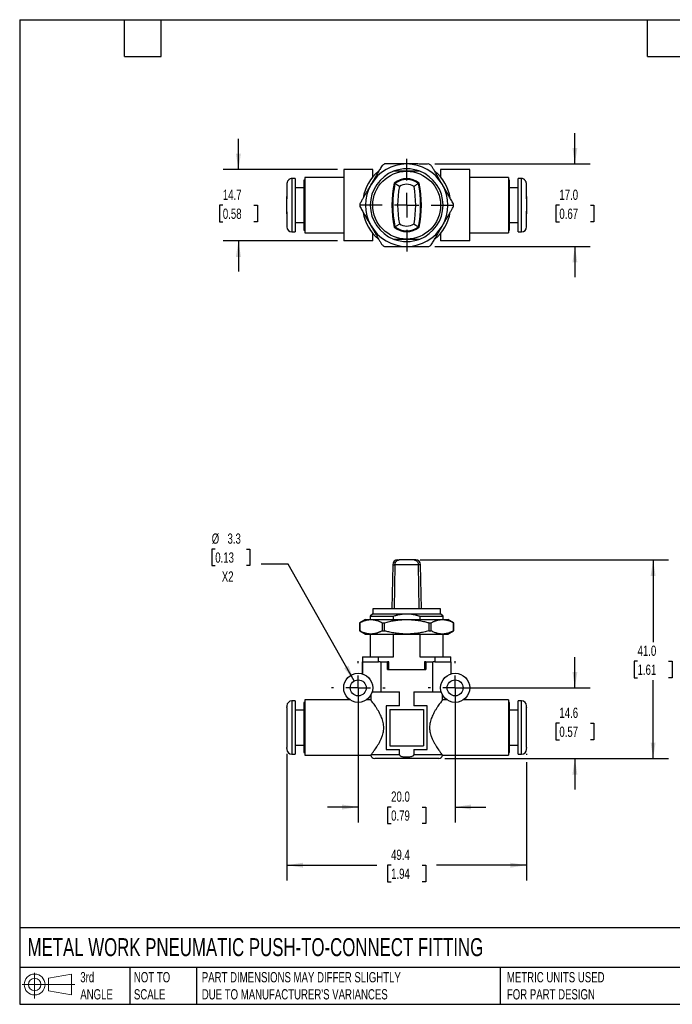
# Model space of a CAD drawing. Header units: millimetres. Extents: x 6 to 273, y 6 to 210.
# Tile 1 of 3: x 6 to 141, y 6 to 210. Entities that reach past the tile are written whole.
import ezdxf

# ---------------------------------------------------------------- set-up
doc = ezdxf.new("R2010")
doc.units = ezdxf.units.MM
doc.linetypes.add('SLD-Center', pattern=[19.05, 15.24, -1.27, 1.27, -1.27])
doc.linetypes.add('SLD-Solid', pattern=[0])
doc.layers.add('CENTER', color=40, linetype='SLD-Center')
doc.layers.add('SLD-DEFPOINTS', color=7, linetype='Continuous')
doc.layers.add('DIMENSIONS', color=140, linetype='SLD-Solid', lineweight=25)
doc.layers.add('TEXT', color=140, linetype='SLD-Solid', lineweight=25)
doc.styles.add('SLDTEXTSTYLE0', font='TXT', dxfattribs={"width": 0.7})
doc.dimstyles.new('SLDDIMSTYLE0', dxfattribs={"dimtxt": 2.158008, "dimasz": 3.302, "dimexe": 0, "dimexo": 0.0625, "dimgap": 0.539502, "dimtad": 0, "dimtih": 1, "dimtoh": 1, "dimdec": 1, "dimrnd": 1e-09, "dimzin": 12, "dimdsep": 46, "dimtxsty": 'SLDTEXTSTYLE0', "dimsah": 1, "dimcen": 0.09, "dimadec": 0, "dimazin": 3, "dimtfac": 1, "dimtdec": 1, "dimtmove": 0, "dimatfit": 0, "dimfxl": 0, "dimfrac": 2, "dimtolj": 1, "dimtzin": 12, "dimarcsym": 0})
doc.dimstyles.new('SLDDIMSTYLE1', dxfattribs={"dimtxt": 2.158008, "dimasz": 3.302, "dimexe": 0, "dimexo": 0.0625, "dimgap": 0.539502, "dimtad": 0, "dimtih": 1, "dimtoh": 1, "dimdec": 1, "dimrnd": 1e-09, "dimzin": 4, "dimdsep": 46, "dimtxsty": 'SLDTEXTSTYLE0', "dimsah": 1, "dimcen": 0.09, "dimadec": 0, "dimazin": 1, "dimtfac": 1, "dimtdec": 1, "dimtmove": 0, "dimatfit": 0, "dimfxl": 0, "dimfrac": 2, "dimtolj": 1, "dimtzin": 12, "dimarcsym": 0})
doc.dimstyles.new('SLDDIMSTYLE2', dxfattribs={"dimtxt": 2.158008, "dimasz": 3.302, "dimexe": 0, "dimexo": 0.0625, "dimgap": 0.539502, "dimtad": 0, "dimtih": 1, "dimtoh": 1, "dimdec": 1, "dimrnd": 1e-09, "dimzin": 4, "dimdsep": 46, "dimtxsty": 'SLDTEXTSTYLE0', "dimsah": 1, "dimcen": 0.09, "dimadec": 0, "dimazin": 1, "dimtfac": 1, "dimtdec": 1, "dimtofl": 0, "dimtmove": 0, "dimatfit": 3, "dimfxl": 0, "dimfrac": 2, "dimtolj": 1, "dimtzin": 12, "dimarcsym": 0})
doc.dimstyles.new('SLDDIMSTYLE3', dxfattribs={"dimtxt": 2.158008, "dimasz": 3.302, "dimexe": 0, "dimexo": 0.0625, "dimgap": 0.539502, "dimtad": 0, "dimtih": 1, "dimtoh": 1, "dimdec": 1, "dimrnd": 1e-09, "dimzin": 12, "dimdsep": 46, "dimtxsty": 'SLDTEXTSTYLE0', "dimsah": 1, "dimcen": 0.09, "dimadec": 0, "dimazin": 3, "dimtfac": 1, "dimtdec": 1, "dimtofl": 0, "dimtmove": 0, "dimatfit": 3, "dimfxl": 0, "dimfrac": 2, "dimtolj": 1, "dimtzin": 12, "dimarcsym": 0})
doc.dimstyles.new('SLDDIMSTYLE4', dxfattribs={"dimtxt": 2.158008, "dimasz": 3.302, "dimexe": 0, "dimexo": 0.0625, "dimgap": 0.539502, "dimtad": 0, "dimtih": 1, "dimtoh": 1, "dimdec": 1, "dimrnd": 1e-09, "dimzin": 12, "dimdsep": 46, "dimtxsty": 'SLDTEXTSTYLE0', "dimsah": 1, "dimcen": 0, "dimadec": 0, "dimazin": 3, "dimtfac": 1, "dimtdec": 1, "dimtofl": 0, "dimtmove": 0, "dimatfit": 3, "dimfxl": 0, "dimfrac": 2, "dimtolj": 1, "dimtzin": 12, "dimarcsym": 0})

# ---------------------------------------------------------------- blocks, each defined once
blk = doc.blocks.new('Block11')
at = {"color": 7, "linetype": 'SLD-Solid', "lineweight": 18}
for p, q in [((2.59, 5.31), (2.59, 0)), ((5.48, 4.17), (10.18, 5.03)), ((5.48, 1.6), (5.48, 4.17)), ((10.18, 5.03), (10.18, 0.73)), ((0, 2.88), (10.87, 2.88)), ((5.48, 1.6), (10.18, 0.73))]:
    blk.add_line(p, q, dxfattribs=at)
for radius in [2.15, 1.29]:
    blk.add_circle((2.59, 2.88), radius, dxfattribs=at)
blk = doc.blocks.new('Block12')
at = {"layer": 'SLD-DEFPOINTS'}
blk.add_blockref('Block11', (0, 0), dxfattribs=at)
blk = doc.blocks.new('_D')
at = {"layer": 'DIMENSIONS'}
for p, q in [((120.88, 71.66), (120.88, 78.01)), ((97.45, 71.66), (124.06, 71.66)), ((117.68, 64.36), (116.95, 64.36)), ((116.95, 64.36), (116.95, 60.93)), ((124.09, 64.36), (124.81, 64.36)), ((124.81, 64.36), (124.81, 60.93)), ((116.95, 60.93), (117.68, 60.93)), ((124.81, 60.93), (124.09, 60.93)), ((94.05, 57.06), (124.06, 57.06)), ((120.88, 57.06), (120.88, 50.71))]:
    blk.add_line(p, q, dxfattribs=at)
for points in [[(120.88, 71.66), (121.39, 74.96), (120.37, 74.96)], [(120.88, 57.06), (120.37, 53.76), (121.39, 53.76)]]:
    blk.add_solid(points, dxfattribs=at)
at = {"layer": 'DIMENSIONS', "char_height": 2.117, "attachment_point": 1, "style": 'SLDTEXTSTYLE0'}
for s, insert in [('14.6', (117.68, 67.57)), ('0.57', (117.68, 63.66))]:
    blk.add_mtext(s, dxfattribs=dict(at, insert=insert))
blk = doc.blocks.new('_D_1')
at = {"layer": 'DIMENSIONS'}
for p, q in [((76.18, 70.39), (76.18, 43.88)), ((96.18, 70.39), (96.18, 43.88)), ((76.18, 47.06), (69.83, 47.06)), ((82.97, 47.06), (82.25, 47.06)), ((82.25, 47.06), (82.25, 43.63)), ((89.38, 47.06), (90.11, 47.06)), ((90.11, 47.06), (90.11, 43.63)), ((96.18, 47.06), (102.53, 47.06)), ((82.25, 43.63), (82.97, 43.63)), ((90.11, 43.63), (89.38, 43.63))]:
    blk.add_line(p, q, dxfattribs=at)
for points in [[(76.18, 47.06), (72.87, 47.57), (72.87, 46.55)], [(96.18, 47.06), (99.48, 46.55), (99.48, 47.57)]]:
    blk.add_solid(points, dxfattribs=at)
at = {"layer": 'DIMENSIONS', "char_height": 2.117, "attachment_point": 1, "style": 'SLDTEXTSTYLE0'}
for s, insert in [('20.0', (82.97, 50.27)), ('0.79', (82.97, 46.36))]:
    blk.add_mtext(s, dxfattribs=dict(at, insert=insert))
blk = doc.blocks.new('_D_2')
at = {"layer": 'DIMENSIONS'}
for p, q in [((88.96, 98.06), (140.19, 98.06)), ((137.02, 98.06), (137.02, 81.08)), ((133.81, 77.16), (133.09, 77.16)), ((133.09, 77.16), (133.09, 73.74)), ((140.22, 77.16), (140.95, 77.16)), ((140.95, 77.16), (140.95, 73.74)), ((133.09, 73.74), (133.81, 73.74)), ((137.02, 57.06), (137.02, 73.25)), ((140.95, 73.74), (140.22, 73.74)), ((94.05, 57.06), (140.19, 57.06))]:
    blk.add_line(p, q, dxfattribs=at)
for points in [[(137.02, 98.06), (136.51, 94.76), (137.52, 94.76)], [(137.02, 57.06), (137.52, 60.36), (136.51, 60.36)]]:
    blk.add_solid(points, dxfattribs=at)
at = {"layer": 'DIMENSIONS', "char_height": 2.117, "attachment_point": 1, "style": 'SLDTEXTSTYLE0'}
for s, insert in [('41.0', (133.81, 80.38)), ('1.61', (133.81, 76.46))]:
    blk.add_mtext(s, dxfattribs=dict(at, insert=insert))
blk = doc.blocks.new('_D_3')
at = {"layer": 'DIMENSIONS'}
for p, q in [((61.48, 58.06), (61.48, 31.88)), ((110.88, 58.06), (110.88, 57.82)), ((110.88, 56.3), (110.88, 31.88)), ((61.48, 35.06), (80.05, 35.06)), ((82.97, 35.06), (82.25, 35.06)), ((82.25, 35.06), (82.25, 31.63)), ((89.38, 35.06), (90.11, 35.06)), ((90.11, 35.06), (90.11, 31.63)), ((110.88, 35.06), (92.31, 35.06)), ((82.25, 31.63), (82.97, 31.63)), ((90.11, 31.63), (89.38, 31.63))]:
    blk.add_line(p, q, dxfattribs=at)
for points in [[(61.48, 35.06), (64.78, 34.55), (64.78, 35.57)], [(110.88, 35.06), (107.57, 35.57), (107.57, 34.55)]]:
    blk.add_solid(points, dxfattribs=at)
at = {"layer": 'DIMENSIONS', "char_height": 2.117, "attachment_point": 1, "style": 'SLDTEXTSTYLE0'}
for s, insert in [('49.4', (82.97, 38.27)), ('1.94', (82.97, 34.36))]:
    blk.add_mtext(s, dxfattribs=dict(at, insert=insert))
blk = doc.blocks.new('_D_4')
at = {"layer": 'DIMENSIONS'}
for p, q in [((46.69, 100.31), (45.97, 100.31)), ((45.97, 100.31), (45.97, 96.88)), ((53.11, 100.31), (53.83, 100.31)), ((53.83, 100.31), (53.83, 96.88)), ((45.97, 96.88), (46.69, 96.88)), ((53.83, 96.88), (53.11, 96.88)), ((61.7, 97.17), (56.14, 97.17)), ((75.36, 73.09), (61.7, 97.17))]:
    blk.add_line(p, q, dxfattribs=at)
blk.add_solid([(75.36, 73.09), (74.17, 76.22), (73.29, 75.71)], dxfattribs=at)
at = {"layer": 'DIMENSIONS', "char_height": 2.117, "attachment_point": 1, "style": 'SLDTEXTSTYLE0'}
for s, insert in [('%%c', (45.96, 103.52)), ('3.3', (49.22, 103.52)), ('0.13', (46.69, 99.61)), ('X2', (48.04, 95.69))]:
    blk.add_mtext(s, dxfattribs=dict(at, insert=insert))
blk = doc.blocks.new('SW_CENTERMARKSYMBOL_0')
at = {"layer": 'CENTER', "color": 0}
for p, q in [((0, 5.08), (0, 5.54)), ((0, 0), (0, 2.54)), ((-5.08, 0), (-5.54, 0)), ((0, 0), (-2.54, 0)), ((0, 0), (0, -2.54)), ((0, 0), (2.54, 0)), ((5.08, 0), (5.54, 0)), ((0, -5.08), (0, -5.54))]:
    blk.add_line(p, q, dxfattribs=at)
blk = doc.blocks.new('SW_CENTERMARKSYMBOL_1')
at = {"layer": 'CENTER', "color": 0}
for p, q in [((0, 5.08), (0, 5.54)), ((0, 0), (0, 2.54)), ((-5.08, 0), (-5.54, 0)), ((0, 0), (-2.54, 0)), ((0, 0), (0, -2.54)), ((0, 0), (2.54, 0)), ((5.08, 0), (5.54, 0)), ((0, -5.08), (0, -5.54))]:
    blk.add_line(p, q, dxfattribs=at)
blk = doc.blocks.new('_D_7')
at = {"layer": 'DIMENSIONS'}
for p, q in [((51.47, 178.62), (51.47, 184.97)), ((71.91, 178.62), (48.29, 178.62)), ((48.26, 171.27), (47.54, 171.27)), ((47.54, 171.27), (47.54, 167.84)), ((54.68, 171.27), (55.4, 171.27)), ((55.4, 171.27), (55.4, 167.84)), ((47.54, 167.84), (48.26, 167.84)), ((55.4, 167.84), (54.68, 167.84)), ((71.91, 163.92), (48.29, 163.92)), ((51.47, 163.92), (51.47, 157.57))]:
    blk.add_line(p, q, dxfattribs=at)
for points in [[(51.47, 178.62), (51.98, 181.92), (50.96, 181.92)], [(51.47, 163.92), (50.96, 160.61), (51.98, 160.61)]]:
    blk.add_solid(points, dxfattribs=at)
at = {"layer": 'DIMENSIONS', "char_height": 2.117, "attachment_point": 1, "style": 'SLDTEXTSTYLE0'}
for s, insert in [('14.7', (48.26, 174.48)), ('0.58', (48.26, 170.56))]:
    blk.add_mtext(s, dxfattribs=dict(at, insert=insert))
blk = doc.blocks.new('_D_8')
at = {"layer": 'DIMENSIONS'}
for p, q in [((120.88, 179.77), (120.88, 186.12)), ((92.01, 179.77), (124.06, 179.77)), ((117.68, 171.27), (116.95, 171.27)), ((116.95, 171.27), (116.95, 167.84)), ((124.09, 171.27), (124.81, 171.27)), ((124.81, 171.27), (124.81, 167.84)), ((116.95, 167.84), (117.68, 167.84)), ((124.81, 167.84), (124.09, 167.84)), ((92.01, 162.77), (124.06, 162.77)), ((120.88, 162.77), (120.88, 156.42))]:
    blk.add_line(p, q, dxfattribs=at)
for points in [[(120.88, 179.77), (121.39, 183.07), (120.37, 183.07)], [(120.88, 162.77), (120.37, 159.46), (121.39, 159.46)]]:
    blk.add_solid(points, dxfattribs=at)
at = {"layer": 'DIMENSIONS', "char_height": 2.117, "attachment_point": 1, "style": 'SLDTEXTSTYLE0'}
for s, insert in [('17.0', (117.68, 174.48)), ('0.67', (117.68, 170.56))]:
    blk.add_mtext(s, dxfattribs=dict(at, insert=insert))
blk = doc.blocks.new('SW_CENTERMARKSYMBOL_3')
at = {"layer": 'CENTER', "color": 0}
for p, q in [((0, 5.08), (0, 9.54)), ((0, 0), (0, 2.54)), ((-5.08, 0), (-9.54, 0)), ((0, 0), (-2.54, 0)), ((0, 0), (0, -2.54)), ((0, 0), (2.54, 0)), ((5.08, 0), (9.54, 0)), ((0, -5.08), (0, -9.54))]:
    blk.add_line(p, q, dxfattribs=at)

msp = doc.modelspace()

# ---------------------------------------------------------------- linework, layer by layer
for p, q in [((73.18, 176.97), (65.18, 176.97)), ((65.18, 176.97), (65.18, 165.57)), ((73.18, 178.62), (73.18, 163.92)), ((79.18, 178.62), (73.18, 178.62)), ((79.18, 177.08), (79.18, 178.62)), ((93.18, 178.62), (93.18, 177.08)), ((99.18, 178.62), (93.18, 178.62)), ((99.18, 163.92), (99.18, 178.62)), ((107.18, 176.97), (99.18, 176.97)), ((107.18, 176.97), (107.18, 165.57)), ((61.48, 175.7), (61.48, 173.07)), ((61.88, 176.57), (61.88, 176.51)), ((63.18, 176.77), (62.48, 176.77)), ((62.48, 176.77), (62.48, 165.77)), ((63.18, 176.77), (63.18, 165.77)), ((64.98, 174.87), (63.18, 174.87)), ((65.18, 176.42), (64.98, 176.42)), ((64.98, 176.42), (64.98, 166.12)), ((83.62, 175.82), (83.76, 175.73)), ((88.59, 175.73), (88.74, 175.82)), ((107.38, 176.42), (107.18, 176.42)), ((107.38, 166.12), (107.38, 176.42)), ((109.18, 174.87), (107.38, 174.87)), ((109.88, 176.77), (109.18, 176.77)), ((109.18, 165.77), (109.18, 176.77)), ((109.88, 165.77), (109.88, 176.77)), ((110.48, 176.51), (110.48, 176.57)), ((110.88, 173.07), (110.88, 175.7)), ((61.48, 171.26), (61.48, 173.07)), ((110.88, 173.07), (110.88, 171.27)), ((61.48, 169.47), (61.48, 171.26)), ((110.88, 171.27), (110.88, 169.47)), ((61.48, 169.47), (61.48, 166.77)), ((110.88, 166.77), (110.88, 169.47)), ((63.18, 167.67), (64.98, 167.67)), ((83.76, 166.8), (83.62, 166.71)), ((88.74, 166.71), (88.59, 166.8)), ((107.38, 167.67), (109.18, 167.67)), ((62.48, 165.77), (63.18, 165.77)), ((64.98, 166.12), (65.18, 166.12)), ((65.18, 165.57), (73.18, 165.57)), ((79.18, 163.92), (79.18, 165.45)), ((93.18, 165.45), (93.18, 163.92)), ((99.18, 165.57), (107.18, 165.57)), ((107.18, 166.12), (107.38, 166.12)), ((109.18, 165.77), (109.88, 165.77)), ((79.18, 163.92), (73.18, 163.92)), ((99.18, 163.92), (93.18, 163.92)), ((84.31, 98.06), (84.66, 98.06)), ((87.69, 98.06), (84.66, 98.06)), ((88.05, 98.06), (87.69, 98.06)), ((83.31, 97.08), (83.15, 87.96)), ((83.31, 97.08), (83.76, 97.08)), ((83.76, 97.08), (83.62, 87.96)), ((88.59, 97.08), (83.76, 97.08)), ((88.74, 87.96), (88.59, 97.08)), ((89.05, 97.08), (88.59, 97.08)), ((89.21, 87.96), (89.05, 97.08)), ((79.18, 87.96), (79.18, 86.96)), ((86.18, 87.96), (79.18, 87.96)), ((93.18, 87.96), (86.18, 87.96)), ((93.18, 86.96), (93.18, 87.96)), ((77.68, 85.76), (76.53, 85.09)), ((77.68, 85.76), (78.81, 85.76)), ((79.18, 86.96), (78.68, 86.46)), ((78.68, 86.46), (78.68, 85.76)), ((78.68, 86.46), (83.48, 86.46)), ((78.81, 85.76), (86.18, 85.76)), ((79.18, 86.96), (86.18, 86.96)), ((83.48, 85.76), (83.48, 86.46)), ((86.18, 86.96), (93.18, 86.96)), ((86.18, 85.76), (93.54, 85.76)), ((88.87, 86.46), (88.87, 85.76)), ((88.87, 86.46), (93.68, 86.46)), ((93.68, 86.46), (93.18, 86.96)), ((93.54, 85.76), (94.68, 85.76)), ((93.68, 85.76), (93.68, 86.46)), ((95.83, 85.09), (94.68, 85.76)), ((76.53, 85.09), (76.53, 83.42)), ((76.53, 83.42), (76.53, 85.09)), ((76.53, 85.09), (76.53, 85.09)), ((76.53, 83.42), (77.68, 82.76)), ((76.53, 83.42), (76.53, 83.42)), ((81.1, 85.09), (81.61, 85.09)), ((81.1, 85.09), (81.1, 83.42)), ((81.1, 83.42), (81.61, 83.42)), ((81.61, 83.42), (81.61, 85.09)), ((90.74, 85.09), (91.25, 85.09)), ((90.74, 85.09), (90.74, 83.42)), ((90.74, 83.42), (91.25, 83.42)), ((91.25, 83.42), (91.25, 85.09)), ((94.68, 82.76), (95.83, 83.42)), ((95.82, 85.09), (95.82, 83.42)), ((95.82, 85.09), (95.83, 85.09)), ((95.82, 83.42), (95.83, 83.42)), ((95.83, 83.42), (95.83, 85.09)), ((77.68, 82.76), (78.81, 82.76)), ((78.68, 82.76), (78.68, 78.06)), ((78.81, 82.76), (86.18, 82.76)), ((83.48, 78.06), (83.48, 82.76)), ((86.18, 82.76), (93.54, 82.76)), ((88.87, 82.76), (88.87, 78.06)), ((93.54, 82.76), (94.68, 82.76)), ((93.68, 78.06), (93.68, 82.76)), ((77.08, 78.06), (77.08, 77.06)), ((77.08, 78.06), (80.36, 78.06)), ((80.36, 77.06), (80.36, 78.06)), ((80.36, 78.06), (83.48, 78.06)), ((88.87, 78.06), (91.99, 78.06)), ((91.99, 78.06), (91.99, 77.06)), ((91.99, 78.06), (95.28, 78.06)), ((95.28, 77.06), (95.28, 78.06)), ((77.03, 77.06), (77.03, 74.54)), ((77.03, 77.06), (77.05, 77.06)), ((77.05, 77.06), (77.05, 74.53)), ((77.05, 77.06), (77.11, 77.06)), ((77.11, 77.06), (80.36, 77.06)), ((80.69, 77.06), (80.36, 77.06)), ((80.69, 77.06), (80.84, 77.06)), ((80.84, 77.06), (80.84, 70.86)), ((80.84, 77.06), (82.22, 77.06)), ((82.51, 77.06), (82.22, 77.06)), ((82.22, 75.46), (82.22, 77.06)), ((82.22, 75.46), (90.13, 75.46)), ((82.51, 75.46), (82.51, 77.06)), ((90.13, 77.06), (89.84, 77.06)), ((89.84, 77.06), (89.84, 75.46)), ((90.13, 77.06), (90.13, 75.46)), ((90.13, 77.06), (91.52, 77.06)), ((91.52, 77.06), (91.52, 70.86)), ((91.52, 77.06), (91.66, 77.06)), ((91.99, 77.06), (91.66, 77.06)), ((91.99, 77.06), (95.24, 77.06)), ((95.24, 77.06), (95.3, 77.06)), ((95.3, 77.06), (95.3, 74.53)), ((95.3, 77.06), (95.33, 77.06)), ((95.33, 74.54), (95.33, 77.06)), ((74.52, 69.16), (65.18, 69.16)), ((65.18, 69.16), (65.18, 57.76)), ((78.78, 69.16), (77.83, 69.16)), ((78.78, 70.16), (78.78, 69.16)), ((79.07, 70.86), (80.84, 70.86)), ((80.84, 70.86), (84.69, 70.86)), ((84.69, 67.96), (84.69, 70.86)), ((87.66, 70.86), (87.66, 67.96)), ((87.66, 70.86), (91.52, 70.86)), ((91.52, 70.86), (93.28, 70.86)), ((93.58, 69.16), (93.58, 70.16)), ((94.52, 69.16), (93.58, 69.16)), ((107.18, 69.16), (97.83, 69.16)), ((107.18, 69.16), (107.18, 57.76)), ((61.48, 67.58), (61.48, 59.33)), ((63.18, 68.96), (62.48, 68.96)), ((62.48, 68.96), (62.48, 57.96)), ((63.18, 68.96), (63.18, 57.96)), ((64.98, 67.06), (63.18, 67.06)), ((65.18, 68.61), (64.98, 68.61)), ((64.98, 68.61), (64.98, 58.31)), ((81.93, 67.96), (81.93, 58.96)), ((84.69, 67.96), (81.93, 67.96)), ((82.68, 67.21), (89.68, 67.21)), ((82.68, 67.21), (82.68, 59.71)), ((90.43, 67.96), (87.66, 67.96)), ((89.68, 67.21), (89.68, 59.71)), ((90.43, 58.96), (90.43, 67.96)), ((107.38, 68.61), (107.18, 68.61)), ((107.38, 58.31), (107.38, 68.61)), ((109.18, 67.06), (107.38, 67.06)), ((109.88, 68.96), (109.18, 68.96)), ((109.18, 57.96), (109.18, 68.96)), ((109.88, 57.96), (109.88, 68.96)), ((110.88, 59.33), (110.88, 67.58)), ((63.18, 59.86), (64.98, 59.86)), ((81.93, 58.96), (84.69, 58.96)), ((82.68, 59.71), (89.68, 59.71)), ((84.69, 57.86), (84.69, 58.96)), ((87.66, 58.96), (87.66, 57.86)), ((87.66, 58.96), (90.43, 58.96)), ((107.38, 59.86), (109.18, 59.86)), ((62.48, 57.96), (63.18, 57.96)), ((64.98, 58.31), (65.18, 58.31)), ((65.18, 57.76), (78.78, 57.76)), ((84.69, 57.86), (78.85, 57.86)), ((92.78, 57.06), (79.58, 57.06)), ((93.5, 57.86), (87.66, 57.86)), ((93.57, 57.76), (107.18, 57.76)), ((107.18, 58.31), (107.38, 58.31)), ((109.18, 57.96), (109.88, 57.96))]:
    msp.add_line(p, q)
for centre, radius in [((86.18, 171.27), 7), ((76.18, 71.66), 3), ((76.18, 71.66), 1.65), ((96.18, 71.66), 3), ((96.18, 71.66), 1.65)]:
    msp.add_circle(centre, radius)
for centre, radius, start, end in [((86.18, 171.27), 8.5, 90, 150), ((86.18, 171.27), 9.65, 118.2575, 121.7425), ((86.18, 171.27), 8.5, 30, 90), ((86.18, 171.27), 9.65, 58.2575, 61.7425), ((86.18, 171.27), 9.1, 129.7151, 170.8548), ((86.18, 171.27), 7.5, 111.0395, 248.9605), ((86.18, 171.27), 7.5, 68.9605, 111.0395), ((86.18, 171.27), 7.5, 291.0395, 68.9605), ((86.18, 171.27), 9.1, 9.3897, 50.2849), ((62.48, 175.77), 1, 90, 126.8699), ((86.18, 171.27), 8.5, 150, 210), ((105.46, 171.27), 22.31, 168.2181, 191.7819), ((105.46, 171.27), 22.15, 168.3649, 191.6351), ((86.18, 172.7), 4.04, 50.6796, 129.3204), ((86.18, 172.7), 3.88, 51.5036, 128.4964), ((105.46, 171.27), 21.15, 169.4225, 190.5775), ((86.18, 172.7), 2.88, 58.3536, 121.6464), ((66.9, 171.27), 21.15, 349.4225, 10.5775), ((66.9, 171.27), 22.15, 348.3649, 11.6351), ((66.9, 171.27), 22.31, 348.2181, 11.7819), ((86.18, 171.27), 8.5, 330, 30), ((109.88, 175.77), 1, 53.1301, 90), ((86.18, 171.27), 9.65, 178.2575, 181.7425), ((86.18, 171.27), 9.65, 358.2575, 1.7425), ((86.18, 171.27), 9.1, 189.3897, 230.2849), ((86.18, 171.27), 9.1, 309.7151, 350.8548), ((62.48, 166.77), 1, 180, 270), ((86.18, 171.27), 8.5, 210, 270), ((86.18, 169.84), 4.04, 230.6796, 309.3204), ((86.18, 169.84), 3.88, 231.5036, 308.4964), ((86.18, 169.84), 2.88, 238.3536, 301.6464), ((86.18, 171.27), 8.5, 270, 330), ((109.88, 166.77), 1, 270, 0), ((86.18, 171.27), 9.65, 238.2575, 241.7425), ((86.18, 171.27), 7.5, 248.9605, 291.0395), ((86.18, 171.27), 9.65, 298.2575, 301.7425), ((84.31, 97.06), 1, 90, 179), ((88.05, 97.06), 1, 1, 90), ((62.48, 67.96), 1, 90, 180), ((109.88, 67.96), 1, 0, 90), ((62.48, 58.96), 1, 180, 270), ((109.88, 58.96), 1, 270, 0), ((79.58, 57.86), 0.8, 187.2571, 270), ((92.78, 57.86), 0.8, 270, 352.729)]:
    msp.add_arc(centre, radius, start, end)
for points, knots in [([(81.1, 179.47), (81.02, 179.33), (80.87, 179.07), (80.64, 178.67), (80.41, 178.28), (80.19, 177.9), (79.97, 177.51), (79.74, 177.11), (79.51, 176.71), (79.27, 176.31), (79.04, 175.91), (78.89, 175.65), (78.81, 175.52)], [0, 0, 0, 0, 0.106613, 0.207875, 0.305925, 0.402828, 0.500559, 0.600141, 0.700719, 0.801416, 0.901422, 1, 1, 1, 1]), ([(86.18, 179.77), (86.05, 179.77), (85.78, 179.77), (85.39, 179.77), (85, 179.77), (84.6, 179.77), (84.21, 179.77), (83.76, 179.77), (83.26, 179.77), (82.61, 179.77), (82.11, 179.77), (81.76, 179.77), (81.66, 179.77), (81.62, 179.77), (81.61, 179.77)], [0, 0, 0, 0, 0.084897, 0.16969, 0.254707, 0.339938, 0.425349, 0.510874, 0.633103, 0.755258, 0.938741, 0.969364, 0.99234, 1, 1, 1, 1]), ([(90.74, 179.77), (90.57, 179.77), (90.23, 179.76), (89.72, 179.76), (89.23, 179.76), (88.73, 179.77), (88.23, 179.77), (87.72, 179.77), (87.2, 179.77), (86.69, 179.77), (86.35, 179.77), (86.18, 179.77)], [0, 0, 0, 0, 0.117602, 0.228876, 0.336842, 0.444405, 0.554107, 0.665834, 0.778199, 0.889963, 1, 1, 1, 1]), ([(93.54, 175.52), (93.47, 175.62), (93.35, 175.84), (93.16, 176.16), (92.98, 176.49), (92.79, 176.81), (92.6, 177.13), (92.42, 177.46), (92.19, 177.86), (91.91, 178.33), (91.58, 178.9), (91.36, 179.28), (91.25, 179.47)], [0, 0, 0, 0, 0.081286, 0.161669, 0.242159, 0.323186, 0.404457, 0.485639, 0.566361, 0.707988, 0.850125, 1, 1, 1, 1]), ([(86.18, 178.27), (86.09, 178.27), (85.93, 178.27), (85.68, 178.27), (85.43, 178.27), (85.18, 178.27), (84.93, 178.27), (84.69, 178.27), (84.44, 178.27), (84.2, 178.27), (83.97, 178.27), (83.72, 178.27), (83.56, 178.27), (83.48, 178.27)], [0, 0, 0, 0, 0.090185, 0.180846, 0.271836, 0.362989, 0.454119, 0.545015, 0.635108, 0.724758, 0.814857, 0.906303, 1, 1, 1, 1]), ([(88.87, 178.27), (88.77, 178.27), (88.57, 178.27), (88.27, 178.26), (87.98, 178.26), (87.69, 178.27), (87.39, 178.27), (87.09, 178.27), (86.79, 178.27), (86.48, 178.27), (86.28, 178.27), (86.18, 178.27)], [0, 0, 0, 0, 0.115734, 0.227932, 0.337801, 0.446556, 0.555405, 0.665522, 0.776996, 0.88882, 1, 1, 1, 1]), ([(61.88, 176.51), (61.86, 176.5), (61.81, 176.46), (61.76, 176.41), (61.69, 176.33), (61.61, 176.21), (61.53, 176.05), (61.49, 175.88), (61.48, 175.76), (61.48, 175.7)], [0, 0, 0, 0, 0.084224, 0.16847, 0.25252, 0.435669, 0.618593, 0.809009, 1, 1, 1, 1]), ([(78.81, 175.52), (78.75, 175.41), (78.63, 175.19), (78.44, 174.87), (78.25, 174.54), (78.07, 174.22), (77.88, 173.9), (77.69, 173.58), (77.46, 173.17), (77.19, 172.69), (76.86, 172.13), (76.64, 171.75), (76.53, 171.56)], [0, 0, 0, 0, 0.081286, 0.161669, 0.242159, 0.323186, 0.404457, 0.485639, 0.566361, 0.707988, 0.850125, 1, 1, 1, 1]), ([(84.66, 175.15), (84.64, 175.17), (84.58, 175.2), (84.5, 175.26), (84.42, 175.31), (84.32, 175.38), (84.19, 175.46), (84.02, 175.57), (83.85, 175.68), (83.78, 175.72), (83.76, 175.73), (83.76, 175.73), (83.76, 175.73)], [0, 0, 0, 0, 0.061231, 0.12239, 0.183521, 0.244708, 0.365074, 0.485281, 0.703169, 0.921135, 0.960505, 1, 1, 1, 1]), ([(88.59, 175.73), (88.59, 175.73), (88.59, 175.73), (88.57, 175.72), (88.55, 175.71), (88.52, 175.69), (88.48, 175.66), (88.4, 175.62), (88.25, 175.52), (88.02, 175.37), (87.8, 175.22), (87.69, 175.15), (87.69, 175.15)], [0, 0, 0, 0, 0.058431, 0.116435, 0.174307, 0.232104, 0.28982, 0.403232, 0.516695, 0.75589, 0.995439, 1, 1, 1, 1]), ([(95.82, 171.56), (95.74, 171.7), (95.59, 171.96), (95.36, 172.36), (95.13, 172.75), (94.91, 173.13), (94.69, 173.52), (94.46, 173.92), (94.23, 174.32), (94, 174.72), (93.77, 175.12), (93.61, 175.38), (93.54, 175.52)], [0, 0, 0, 0, 0.106613, 0.207875, 0.305925, 0.402828, 0.500559, 0.600141, 0.700719, 0.801416, 0.901422, 1, 1, 1, 1]), ([(110.88, 175.7), (110.88, 175.73), (110.87, 175.8), (110.86, 175.89), (110.84, 175.99), (110.81, 176.08), (110.77, 176.17), (110.71, 176.26), (110.65, 176.35), (110.57, 176.44), (110.51, 176.49), (110.48, 176.51)], [0, 0, 0, 0, 0.102567, 0.20506, 0.30739, 0.409718, 0.512233, 0.629971, 0.747702, 0.873997, 1, 1, 1, 1]), ([(61.54, 169.47), (61.51, 169.69), (61.49, 169.91), (61.48, 170.32), (61.48, 170.51), (61.48, 170.89), (61.48, 171.08), (61.48, 171.57), (61.47, 171.87), (61.48, 172.32), (61.49, 172.47), (61.5, 172.69), (61.51, 172.77), (61.52, 172.88), (61.52, 172.92), (61.53, 172.99), (61.53, 173.03), (61.54, 173.07)], [12.56776, 12.56776, 12.56776, 12.56776, 13.24698, 13.24698, 13.814426, 13.814426, 14.381873, 14.381873, 15.282373, 15.282373, 15.732623, 15.732623, 15.957748, 15.957748, 16.070311, 16.070311, 16.182873, 16.182873, 16.182873, 16.182873]), ([(61.54, 173.07), (61.52, 173.07), (61.5, 173.07), (61.48, 173.07), (61.48, 173.07), (61.48, 173.07)], [1.4486776, 1.4486776, 1.4486776, 1.4486776, 1.6418328, 1.6418328, 1.8296216, 1.8296216, 1.8296216, 1.8296216]), ([(110.88, 173.07), (110.88, 173.07), (110.88, 173.07), (110.87, 173.07), (110.87, 173.07), (110.86, 173.07), (110.84, 173.07), (110.81, 173.07)], [1.8645079, 1.8645079, 1.8645079, 1.8645079, 1.929624, 1.929624, 1.9947401, 1.9947401, 2.2461605, 2.2461605, 2.2461605, 2.2461605]), ([(110.81, 173.07), (110.84, 172.84), (110.86, 172.62), (110.87, 172.21), (110.87, 172.02), (110.88, 171.64), (110.88, 171.45), (110.88, 170.97), (110.88, 170.66), (110.87, 170.21), (110.86, 170.06), (110.85, 169.84), (110.85, 169.76), (110.84, 169.65), (110.83, 169.62), (110.82, 169.54), (110.82, 169.5), (110.81, 169.47)], [12.56776, 12.56776, 12.56776, 12.56776, 13.24698, 13.24698, 13.814426, 13.814426, 14.381873, 14.381873, 15.282373, 15.282373, 15.732623, 15.732623, 15.957748, 15.957748, 16.070311, 16.070311, 16.182873, 16.182873, 16.182873, 16.182873]), ([(76.53, 170.97), (76.61, 170.83), (76.77, 170.57), (77, 170.17), (77.22, 169.78), (77.44, 169.4), (77.66, 169.01), (77.89, 168.61), (78.12, 168.21), (78.35, 167.81), (78.59, 167.41), (78.74, 167.15), (78.81, 167.02)], [0, 0, 0, 0, 0.106613, 0.207875, 0.305925, 0.402828, 0.500559, 0.600141, 0.700719, 0.801416, 0.901422, 1, 1, 1, 1]), ([(93.54, 167.02), (93.6, 167.12), (93.72, 167.34), (93.91, 167.66), (94.1, 167.99), (94.29, 168.31), (94.47, 168.63), (94.66, 168.96), (94.89, 169.36), (95.16, 169.84), (95.49, 170.4), (95.71, 170.78), (95.82, 170.97)], [0, 0, 0, 0, 0.081286, 0.161669, 0.242159, 0.323186, 0.404457, 0.485639, 0.566361, 0.707988, 0.850125, 1, 1, 1, 1]), ([(61.48, 169.47), (61.48, 169.47), (61.48, 169.47), (61.48, 169.47), (61.48, 169.47), (61.49, 169.47), (61.51, 169.47), (61.54, 169.47)], [1.8645079, 1.8645079, 1.8645079, 1.8645079, 1.929624, 1.929624, 1.9947401, 1.9947401, 2.2461605, 2.2461605, 2.2461605, 2.2461605]), ([(110.81, 169.47), (110.84, 169.47), (110.85, 169.47), (110.87, 169.47), (110.88, 169.47), (110.88, 169.47)], [1.4486776, 1.4486776, 1.4486776, 1.4486776, 1.6418328, 1.6418328, 1.8296216, 1.8296216, 1.8296216, 1.8296216]), ([(78.81, 167.02), (78.88, 166.91), (79, 166.69), (79.19, 166.37), (79.38, 166.04), (79.56, 165.72), (79.75, 165.4), (79.93, 165.08), (80.17, 164.67), (80.44, 164.2), (80.77, 163.63), (80.99, 163.25), (81.1, 163.06)], [0, 0, 0, 0, 0.0812861, 0.1616687, 0.2421591, 0.3231865, 0.4044573, 0.4856389, 0.566361, 0.7079877, 0.8501253, 1, 1, 1, 1]), ([(83.76, 166.8), (83.76, 166.8), (83.76, 166.8), (83.78, 166.81), (83.8, 166.82), (83.83, 166.84), (83.87, 166.87), (83.95, 166.91), (84.1, 167.01), (84.34, 167.16), (84.55, 167.31), (84.66, 167.38), (84.66, 167.38)], [0, 0, 0, 0, 0.058431, 0.116435, 0.174307, 0.232104, 0.28982, 0.403232, 0.516695, 0.75589, 0.995439, 1, 1, 1, 1]), ([(87.69, 167.38), (87.71, 167.36), (87.77, 167.33), (87.85, 167.27), (87.93, 167.22), (88.03, 167.15), (88.16, 167.07), (88.33, 166.96), (88.5, 166.86), (88.57, 166.81), (88.59, 166.8), (88.59, 166.8), (88.59, 166.8)], [0, 0, 0, 0, 0.061231, 0.12239, 0.183521, 0.244708, 0.365074, 0.485281, 0.703169, 0.921135, 0.960505, 1, 1, 1, 1]), ([(91.25, 163.06), (91.33, 163.2), (91.49, 163.47), (91.71, 163.86), (91.94, 164.25), (92.16, 164.63), (92.39, 165.02), (92.62, 165.42), (92.85, 165.82), (93.08, 166.22), (93.31, 166.62), (93.46, 166.88), (93.54, 167.02)], [0, 0, 0, 0, 0.106613, 0.207875, 0.305925, 0.402828, 0.500559, 0.600141, 0.700719, 0.801416, 0.901422, 1, 1, 1, 1]), ([(81.61, 162.77), (81.78, 162.77), (82.12, 162.77), (82.63, 162.77), (83.12, 162.77), (83.62, 162.77), (84.12, 162.77), (84.63, 162.76), (85.15, 162.76), (85.66, 162.76), (86.01, 162.77), (86.18, 162.77)], [0, 0, 0, 0, 0.117602, 0.228876, 0.336842, 0.444405, 0.554107, 0.665834, 0.778199, 0.889963, 1, 1, 1, 1]), ([(83.48, 164.27), (83.58, 164.27), (83.78, 164.27), (84.08, 164.27), (84.37, 164.27), (84.66, 164.27), (84.96, 164.27), (85.26, 164.27), (85.56, 164.27), (85.87, 164.27), (86.07, 164.27), (86.18, 164.27)], [0, 0, 0, 0, 0.115734, 0.227932, 0.337801, 0.446556, 0.555405, 0.665522, 0.776996, 0.88882, 1, 1, 1, 1]), ([(86.18, 164.27), (86.26, 164.27), (86.42, 164.27), (86.67, 164.27), (86.92, 164.27), (87.17, 164.27), (87.42, 164.27), (87.66, 164.27), (87.91, 164.27), (88.15, 164.27), (88.39, 164.27), (88.63, 164.27), (88.79, 164.27), (88.87, 164.27)], [0, 0, 0, 0, 0.090185, 0.180846, 0.271836, 0.362989, 0.454119, 0.545015, 0.635108, 0.724758, 0.814857, 0.906303, 1, 1, 1, 1]), ([(86.18, 162.77), (86.31, 162.77), (86.57, 162.77), (86.96, 162.77), (87.35, 162.77), (87.75, 162.77), (88.14, 162.77), (88.59, 162.77), (89.09, 162.77), (89.74, 162.77), (90.24, 162.77), (90.6, 162.77), (90.69, 162.77), (90.73, 162.77), (90.74, 162.77)], [0, 0, 0, 0, 0.084897, 0.16969, 0.254707, 0.339938, 0.425349, 0.510874, 0.633103, 0.755258, 0.938741, 0.969364, 0.99234, 1, 1, 1, 1]), ([(83.76, 97.08), (83.76, 97.11), (83.76, 97.17), (83.78, 97.26), (83.8, 97.35), (83.83, 97.44), (83.87, 97.55), (83.95, 97.68), (84.1, 97.85), (84.34, 98.01), (84.55, 98.06), (84.66, 98.06), (84.66, 98.06)], [0, 0, 0, 0, 0.058431, 0.116435, 0.174307, 0.232104, 0.28982, 0.403232, 0.516695, 0.75589, 0.995439, 1, 1, 1, 1]), ([(87.69, 98.06), (87.71, 98.06), (87.77, 98.06), (87.85, 98.04), (87.93, 98.02), (88.03, 97.98), (88.16, 97.92), (88.33, 97.78), (88.5, 97.54), (88.57, 97.3), (88.59, 97.14), (88.59, 97.1), (88.59, 97.08)], [0, 0, 0, 0, 0.061231, 0.12239, 0.183521, 0.244708, 0.365074, 0.485281, 0.703169, 0.921135, 0.960505, 1, 1, 1, 1]), ([(76.53, 85.09), (76.61, 85.14), (76.77, 85.22), (77, 85.33), (77.22, 85.43), (77.44, 85.51), (77.66, 85.58), (77.89, 85.65), (78.12, 85.7), (78.35, 85.73), (78.59, 85.75), (78.74, 85.76), (78.81, 85.76)], [0, 0, 0, 0, 0.106613, 0.207875, 0.305925, 0.402828, 0.500559, 0.600141, 0.700719, 0.801416, 0.901422, 1, 1, 1, 1]), ([(78.81, 85.76), (78.88, 85.76), (79, 85.76), (79.19, 85.74), (79.38, 85.72), (79.56, 85.68), (79.75, 85.64), (79.93, 85.59), (80.17, 85.52), (80.44, 85.42), (80.77, 85.27), (80.99, 85.15), (81.1, 85.09)], [0, 0, 0, 0, 0.0812861, 0.1616687, 0.2421591, 0.3231865, 0.4044573, 0.4856389, 0.566361, 0.7079877, 0.8501253, 1, 1, 1, 1]), ([(81.61, 85.09), (81.78, 85.14), (82.12, 85.23), (82.63, 85.35), (83.12, 85.46), (83.62, 85.54), (84.12, 85.62), (84.63, 85.68), (85.15, 85.72), (85.66, 85.75), (86.01, 85.76), (86.18, 85.76)], [0, 0, 0, 0, 0.117602, 0.228876, 0.336842, 0.444405, 0.554107, 0.665834, 0.778199, 0.889963, 1, 1, 1, 1]), ([(83.48, 86.46), (83.58, 86.49), (83.78, 86.56), (84.08, 86.65), (84.37, 86.73), (84.66, 86.8), (84.96, 86.86), (85.26, 86.9), (85.56, 86.93), (85.87, 86.95), (86.07, 86.96), (86.18, 86.96)], [0, 0, 0, 0, 0.115734, 0.227932, 0.337801, 0.446556, 0.555405, 0.665522, 0.776996, 0.88882, 1, 1, 1, 1]), ([(86.18, 86.96), (86.26, 86.96), (86.42, 86.96), (86.67, 86.94), (86.92, 86.92), (87.17, 86.89), (87.42, 86.85), (87.66, 86.8), (87.91, 86.75), (88.15, 86.69), (88.39, 86.62), (88.63, 86.54), (88.79, 86.49), (88.87, 86.46)], [0, 0, 0, 0, 0.090185, 0.180846, 0.271836, 0.362989, 0.454119, 0.545015, 0.635108, 0.724758, 0.814857, 0.906303, 1, 1, 1, 1]), ([(86.18, 85.76), (86.31, 85.76), (86.57, 85.76), (86.96, 85.74), (87.35, 85.71), (87.75, 85.68), (88.14, 85.63), (88.59, 85.57), (89.09, 85.48), (89.74, 85.35), (90.24, 85.23), (90.6, 85.13), (90.69, 85.11), (90.73, 85.1), (90.74, 85.09)], [0, 0, 0, 0, 0.084897, 0.16969, 0.254707, 0.339938, 0.425349, 0.510874, 0.633103, 0.755258, 0.938741, 0.969364, 0.99234, 1, 1, 1, 1]), ([(91.25, 85.09), (91.33, 85.14), (91.49, 85.22), (91.71, 85.33), (91.94, 85.43), (92.16, 85.51), (92.39, 85.58), (92.62, 85.65), (92.85, 85.7), (93.08, 85.73), (93.31, 85.75), (93.46, 85.76), (93.54, 85.76)], [0, 0, 0, 0, 0.106613, 0.207875, 0.305925, 0.402828, 0.500559, 0.600141, 0.700719, 0.801416, 0.901422, 1, 1, 1, 1]), ([(93.54, 85.76), (93.6, 85.76), (93.72, 85.76), (93.91, 85.74), (94.1, 85.72), (94.29, 85.68), (94.47, 85.64), (94.66, 85.59), (94.89, 85.52), (95.16, 85.42), (95.49, 85.27), (95.71, 85.15), (95.82, 85.09)], [0, 0, 0, 0, 0.081286, 0.161669, 0.242159, 0.323186, 0.404457, 0.485639, 0.566361, 0.707988, 0.850125, 1, 1, 1, 1]), ([(78.81, 82.76), (78.75, 82.76), (78.63, 82.76), (78.44, 82.78), (78.25, 82.8), (78.07, 82.83), (77.88, 82.87), (77.69, 82.92), (77.46, 83), (77.19, 83.1), (76.86, 83.25), (76.64, 83.36), (76.53, 83.42)], [0, 0, 0, 0, 0.081286, 0.161669, 0.242159, 0.323186, 0.404457, 0.485639, 0.566361, 0.707988, 0.850125, 1, 1, 1, 1]), ([(81.1, 83.42), (81.02, 83.38), (80.87, 83.3), (80.64, 83.19), (80.41, 83.09), (80.19, 83.01), (79.97, 82.93), (79.74, 82.87), (79.51, 82.82), (79.27, 82.79), (79.04, 82.76), (78.89, 82.76), (78.81, 82.76)], [0, 0, 0, 0, 0.106613, 0.207875, 0.305925, 0.402828, 0.500559, 0.600141, 0.700719, 0.801416, 0.901422, 1, 1, 1, 1]), ([(86.18, 82.76), (86.05, 82.76), (85.78, 82.76), (85.39, 82.78), (85, 82.8), (84.6, 82.84), (84.21, 82.89), (83.76, 82.95), (83.26, 83.04), (82.61, 83.17), (82.11, 83.29), (81.76, 83.38), (81.66, 83.41), (81.62, 83.42), (81.61, 83.42)], [0, 0, 0, 0, 0.084897, 0.16969, 0.254707, 0.339938, 0.425349, 0.510874, 0.633103, 0.755258, 0.938741, 0.969364, 0.99234, 1, 1, 1, 1]), ([(90.74, 83.42), (90.57, 83.38), (90.23, 83.28), (89.72, 83.16), (89.23, 83.06), (88.73, 82.97), (88.23, 82.9), (87.72, 82.84), (87.2, 82.79), (86.69, 82.76), (86.35, 82.76), (86.18, 82.76)], [0, 0, 0, 0, 0.117602, 0.228876, 0.336842, 0.444405, 0.554107, 0.665834, 0.778199, 0.889963, 1, 1, 1, 1]), ([(93.54, 82.76), (93.47, 82.76), (93.35, 82.76), (93.16, 82.78), (92.98, 82.8), (92.79, 82.83), (92.6, 82.87), (92.42, 82.92), (92.19, 83), (91.91, 83.1), (91.58, 83.25), (91.36, 83.36), (91.25, 83.42)], [0, 0, 0, 0, 0.081286, 0.161669, 0.242159, 0.323186, 0.404457, 0.485639, 0.566361, 0.707988, 0.850125, 1, 1, 1, 1]), ([(95.82, 83.42), (95.74, 83.38), (95.59, 83.3), (95.36, 83.19), (95.13, 83.09), (94.91, 83.01), (94.69, 82.93), (94.46, 82.87), (94.23, 82.82), (94, 82.79), (93.77, 82.76), (93.61, 82.76), (93.54, 82.76)], [0, 0, 0, 0, 0.106613, 0.207875, 0.305925, 0.402828, 0.500559, 0.600141, 0.700719, 0.801416, 0.901422, 1, 1, 1, 1]), ([(78.85, 57.86), (78.88, 57.9), (78.94, 57.98), (79.08, 58.15), (79.24, 58.37), (79.45, 58.66), (79.71, 59.03), (80.01, 59.49), (80.33, 59.99), (80.64, 60.55), (80.94, 61.16), (81.17, 61.76), (81.33, 62.34), (81.43, 62.88), (81.47, 63.44), (81.44, 63.99), (81.34, 64.54), (81.2, 65.06), (81.02, 65.56), (80.78, 66.08), (80.5, 66.62), (80.19, 67.15), (79.87, 67.64), (79.58, 68.07), (79.31, 68.45), (79.1, 68.73), (78.95, 68.93), (78.85, 69.06), (78.79, 69.14), (78.77, 69.17), (78.78, 69.16), (78.78, 69.16)], [0, 0, 0, 0, 0.031217, 0.062359, 0.093546, 0.124813, 0.166479, 0.20814, 0.249754, 0.291356, 0.333, 0.374659, 0.405958, 0.437283, 0.468517, 0.499902, 0.531183, 0.562493, 0.593712, 0.624941, 0.666571, 0.708235, 0.7499, 0.791535, 0.833097, 0.874721, 0.905975, 0.937189, 0.968475, 0.999702, 1, 1, 1, 1]), ([(93.58, 69.16), (93.57, 69.15), (93.56, 69.14), (93.5, 69.06), (93.4, 68.93), (93.25, 68.73), (93.04, 68.45), (92.78, 68.08), (92.48, 67.64), (92.17, 67.16), (91.85, 66.62), (91.57, 66.09), (91.34, 65.56), (91.15, 65.07), (91.01, 64.54), (90.92, 64), (90.89, 63.44), (90.92, 62.89), (91.02, 62.34), (91.18, 61.76), (91.41, 61.16), (91.71, 60.56), (92.02, 60), (92.34, 59.49), (92.64, 59.03), (92.9, 58.66), (93.11, 58.38), (93.27, 58.16), (93.41, 57.98), (93.47, 57.9), (93.5, 57.86)], [0, 0, 0, 0, 0.0312129, 0.0623456, 0.093563, 0.1248379, 0.1664822, 0.2081879, 0.2498801, 0.2915395, 0.3331146, 0.3746751, 0.4058726, 0.4371645, 0.4684489, 0.4998172, 0.5309818, 0.5621514, 0.5935529, 0.6249109, 0.6666352, 0.7082491, 0.7498812, 0.791498, 0.8330945, 0.8747291, 0.9059767, 0.9371861, 0.9684792, 1, 1, 1, 1]), ([(61.54, 67.96), (61.51, 67.96), (61.47, 67.96), (61.47, 67.96), (61.48, 67.96), (61.48, 67.96)], [0, 0, 0, 0, 0.497399, 0.996369, 1, 1, 1, 1]), ([(61.48, 67.58), (61.48, 67.6), (61.48, 67.63), (61.48, 67.67), (61.48, 67.69), (61.49, 67.8), (61.51, 67.88), (61.54, 67.96)], [1.8645079, 1.8645079, 1.8645079, 1.8645079, 1.929624, 1.929624, 1.9947401, 1.9947401, 2.2461605, 2.2461605, 2.2461605, 2.2461605]), ([(110.88, 67.96), (110.88, 67.96), (110.89, 67.96), (110.84, 67.96), (110.81, 67.96)], [0, 0, 0, 0, 0.498493, 1, 1, 1, 1]), ([(110.81, 67.96), (110.84, 67.9), (110.85, 67.83), (110.87, 67.71), (110.88, 67.65), (110.88, 67.58)], [1.4486776, 1.4486776, 1.4486776, 1.4486776, 1.6418328, 1.6418328, 1.8296216, 1.8296216, 1.8296216, 1.8296216]), ([(61.48, 58.96), (61.47, 58.96), (61.47, 58.96), (61.51, 58.96), (61.54, 58.96)], [0, 0, 0, 0, 0.498493, 1, 1, 1, 1]), ([(61.54, 58.96), (61.52, 59.02), (61.5, 59.08), (61.48, 59.21), (61.48, 59.27), (61.48, 59.33)], [1.4486776, 1.4486776, 1.4486776, 1.4486776, 1.6418328, 1.6418328, 1.8296216, 1.8296216, 1.8296216, 1.8296216]), ([(110.88, 59.33), (110.88, 59.31), (110.88, 59.29), (110.87, 59.25), (110.87, 59.23), (110.86, 59.12), (110.84, 59.04), (110.81, 58.96)], [1.8645079, 1.8645079, 1.8645079, 1.8645079, 1.929624, 1.929624, 1.9947401, 1.9947401, 2.2461605, 2.2461605, 2.2461605, 2.2461605]), ([(110.81, 58.96), (110.84, 58.96), (110.89, 58.96), (110.88, 58.96), (110.88, 58.96), (110.88, 58.96)], [0, 0, 0, 0, 0.497399, 0.996369, 1, 1, 1, 1]), ([(78.85, 57.86), (78.84, 57.84), (78.81, 57.8), (78.79, 57.77), (78.78, 57.76), (78.78, 57.76)], [0, 0, 0, 0, 0.333531, 0.661774, 1, 1, 1, 1]), ([(84.69, 57.86), (84.69, 57.86), (84.69, 57.86), (84.69, 57.84), (84.7, 57.82), (84.71, 57.78), (84.73, 57.76), (84.77, 57.7), (84.8, 57.68), (84.93, 57.59), (85.03, 57.55), (85.22, 57.49), (85.31, 57.47), (85.48, 57.44), (85.57, 57.43), (85.83, 57.4), (86, 57.39), (86.29, 57.39), (86.4, 57.4), (86.62, 57.41), (86.73, 57.42), (86.95, 57.45), (87.06, 57.47), (87.27, 57.53), (87.38, 57.57), (87.51, 57.64), (87.53, 57.66), (87.58, 57.7), (87.61, 57.73), (87.64, 57.77), (87.65, 57.79), (87.66, 57.83), (87.66, 57.84), (87.66, 57.86)], [4.906488, 4.906488, 4.906488, 4.906488, 4.909706, 4.909706, 4.964377, 4.964377, 5.036919, 5.036919, 5.159222, 5.159222, 5.491266, 5.491266, 5.753224, 5.753224, 6.015183, 6.015183, 6.5391, 6.5391, 6.870231, 6.870231, 7.201362, 7.201362, 7.537551, 7.537551, 7.873741, 7.873741, 7.971249, 7.971249, 8.069817, 8.069817, 8.13076, 8.13076, 8.175598, 8.175598, 8.175598, 8.175598]), ([(93.57, 57.76), (93.57, 57.76), (93.57, 57.75), (93.56, 57.77), (93.54, 57.8), (93.51, 57.84), (93.5, 57.86)], [0, 0, 0, 0, 0.000743, 0.323116, 0.687501, 1, 1, 1, 1])]:
    msp.add_open_spline(points, degree=3, knots=knots)
at = {"layer": 'TEXT'}
for p, q in [((6.35, 209.55), (273.05, 209.55)), ((6.35, 209.55), (6.35, 6.35)), ((27.94, 201.93), (27.94, 209.55)), ((35.56, 201.93), (35.56, 209.55)), ((135.89, 201.93), (135.89, 209.55)), ((27.94, 201.93), (35.56, 201.93)), ((135.89, 201.93), (143.51, 201.93)), ((273.05, 22.13), (6.35, 22.13)), ((273.05, 13.97), (6.35, 13.97)), ((29.04, 13.97), (29.04, 6.35)), ((42.84, 13.97), (42.84, 6.35)), ((105.48, 13.97), (105.48, 6.35)), ((6.35, 6.35), (273.05, 6.35))]:
    msp.add_line(p, q, dxfattribs=at)

# ---------------------------------------------------------------- block references
at = {"layer": 'CENTER'}
for name, p in [('SW_CENTERMARKSYMBOL_3', (86.18, 171.27)), ('SW_CENTERMARKSYMBOL_0', (76.18, 71.66)), ('SW_CENTERMARKSYMBOL_1', (96.18, 71.66))]:
    msp.add_blockref(name, p, dxfattribs=at)
at = {"layer": 'SLD-DEFPOINTS'}
msp.add_blockref('Block12', (6.84, 7.55), dxfattribs=at)

# ---------------------------------------------------------------- texts
at = {"layer": 'TEXT', "attachment_point": 1, "style": 'SLDTEXTSTYLE0'}
for s, insert, char_height in [('METAL WORK PNEUMATIC PUSH-TO-CONNECT FITTING', (7.97, 20), 3.7042), ('3rd^JANGLE', (18.85, 13), 2.117), ('NOT TO^JSCALE', (29.91, 13), 2.1167), ("PART DIMENSIONS MAY DIFFER SLIGHTLY ^JDUE TO MANUFACTURER'S VARIANCES", (43.91, 13), 2.1167), ('METRIC UNITS USED ^JFOR PART DESIGN', (106.85, 13), 2.1167)]:
    msp.add_mtext(s, dxfattribs=dict(at, insert=insert, char_height=char_height))

# ---------------------------------------------------------------- dimensions: what is measured, and where the dimension line sits
at = {"layer": 'DIMENSIONS'}
for base, p1, p2, dimstyle, picture, middle in [((51.47, 163.92), (73.18, 178.62), (73.18, 163.92), 'SLDDIMSTYLE0', '_D_7', (51.47, 171.27)), ((120.88, 162.77), (90.74, 179.77), (90.74, 162.77), 'SLDDIMSTYLE1', '_D_8', (120.88, 171.27)), ((137.02, 98.06), (92.78, 57.06), (87.69, 98.06), 'SLDDIMSTYLE2', '_D_2', (137.02, 77.16)), ((120.88, 57.06), (96.18, 71.66), (92.78, 57.06), 'SLDDIMSTYLE0', '_D', (120.88, 64.36))]:
    dim = msp.add_linear_dim(base=base, p1=p1, p2=p2, angle=90, dimstyle=dimstyle, dxfattribs=at)
    dim.commit()
    dim.dimension.update_dxf_attribs({"geometry": picture, "text_midpoint": middle, "dimtype": 160})
dim = msp.add_diameter_dim_2p(p1=(76.99, 70.22), p2=(75.36, 73.09), text='<>\\PX2', dimstyle='SLDDIMSTYLE4', dxfattribs=at)
dim.commit()
dim.dimension.update_dxf_attribs({"geometry": '_D_4', "text_midpoint": (49.9, 98.29), "dimtype": 163})
for base, p1, p2, dimstyle, picture, middle in [((76.18, 47.06), (96.18, 71.66), (76.18, 71.66), 'SLDDIMSTYLE1', '_D_1', (86.18, 47.06)), ((61.48, 35.06), (110.88, 59.33), (61.48, 59.33), 'SLDDIMSTYLE3', '_D_3', (86.18, 35.06))]:
    dim = msp.add_linear_dim(base=base, p1=p1, p2=p2, dimstyle=dimstyle, dxfattribs=at)
    dim.commit()
    dim.dimension.update_dxf_attribs({"geometry": picture, "text_midpoint": middle, "dimtype": 160})

doc.saveas('drawing.dxf')
